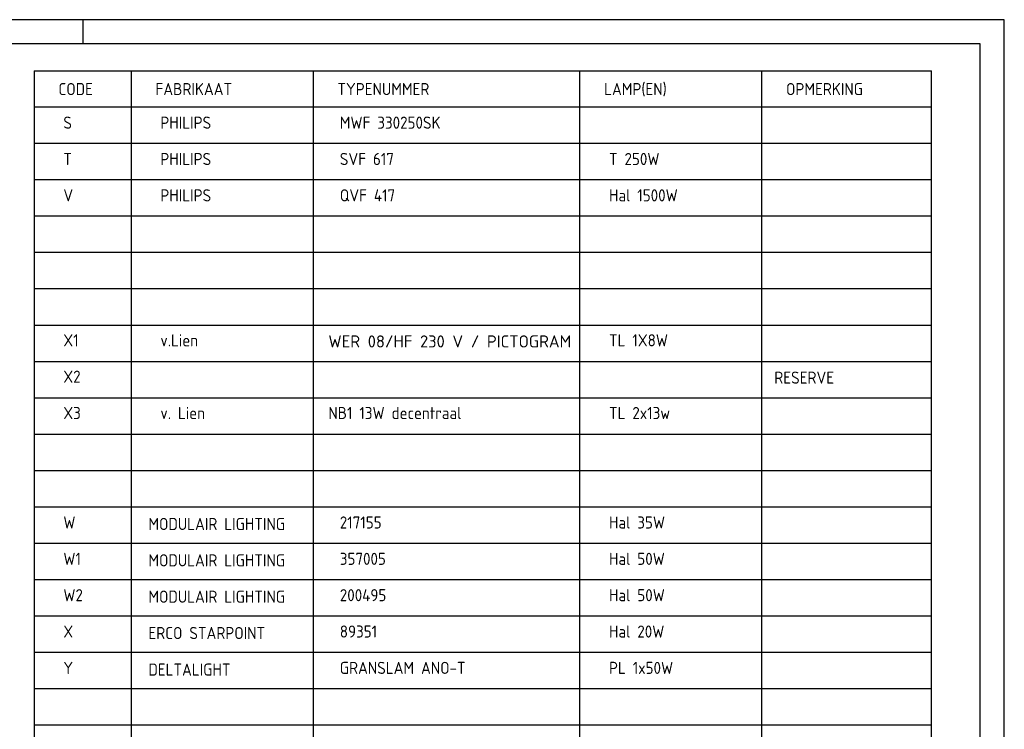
# Model space of a CAD drawing. Extents: x 0 to 420, y 0 to 297.
# Tile 6 of 6: x 217 to 420, y 151 to 297. Entities that reach past the tile are written whole.
import ezdxf
from ezdxf.enums import TextEntityAlignment as Align

# ---------------------------------------------------------------- set-up
doc = ezdxf.new("R2010")
doc.units = 0
doc.header["$LTSCALE"] = 1500
for name, color, linetype in [('E--L$2A-_KADER', 7, 'CONTINUOUS'), ('E--L6222_WCD220V', 3, 'CONTINUOUS'), ('TABEL', 5, 'CONTINUOUS'), ('TEXT250', 2, 'CONTINUOUS')]:
    doc.layers.add(name, color=color, linetype=linetype)
doc.styles.add('VAR', font='isocp.shx', dxfattribs={"height": 250})

# ---------------------------------------------------------------- blocks, each defined once
blk = doc.blocks.new('A3')
at = {"layer": 'E--L$2A-_KADER', "color": 2}
for p, q in [((420, 297), (0, 297)), ((230, 297), (230, 292)), ((420, 0), (420, 297))]:
    blk.add_line(p, q, dxfattribs=at)
at = {"layer": 'E--L$2A-_KADER', "color": 4}
for p, q in [((415, 292), (25, 292)), ((415, 5), (415, 292))]:
    blk.add_line(p, q, dxfattribs=at)

msp = doc.modelspace()

# ---------------------------------------------------------------- linework, layer by layer
at = {"layer": 'TABEL', "color": 1}
for p, q in [((220, 286.43), (405, 286.43)), ((220, 286.43), (220, 91.43)), ((240, 286.43), (240, 91.43)), ((277.5, 286.43), (277.5, 91.43)), ((332.5, 91.43), (332.5, 286.43)), ((370, 91.43), (370, 286.43)), ((405, 91.43), (405, 286.43)), ((405, 278.93), (220, 278.93)), ((405, 271.43), (220, 271.43)), ((405, 263.93), (220, 263.93)), ((405, 256.43), (220, 256.43)), ((405, 248.93), (220, 248.93)), ((405, 241.43), (220, 241.43)), ((405, 233.93), (220, 233.93)), ((405, 226.43), (220, 226.43)), ((405, 218.93), (220, 218.93)), ((405, 211.43), (220, 211.43)), ((405, 203.93), (220, 203.93)), ((405, 196.43), (220, 196.43)), ((405, 188.93), (220, 188.93)), ((405, 181.43), (220, 181.43)), ((405, 173.93), (220, 173.93)), ((405, 166.43), (220, 166.43)), ((405, 158.93), (220, 158.93)), ((405, 151.43), (220, 151.43))]:
    msp.add_line(p, q, dxfattribs=at)

# ---------------------------------------------------------------- block references
at = {"layer": 'E--L6222_WCD220V'}
msp.add_blockref('A3', (0, 0), dxfattribs=at)

# ---------------------------------------------------------------- texts
at = {"layer": 'TEXT250', "color": 1, "style": 'VAR'}
for s, p in [('LAMP(EN)', (337.5, 281.43)), ('CODE', (225, 281.43)), ('FABRIKAAT', (245, 281.43)), ('TYPENUMMER', (282.5, 281.43)), ('OPMERKING', (375, 281.43))]:
    msp.add_text(s, height=2.5, dxfattribs=at).set_placement(p)
at = {"layer": 'TEXT250', "style": 'VAR'}
for s, p in [('S', (226, 274.5)), ('PHILIPS', (246, 274.5)), ('MWF 330250SK', (283, 274.5)), ('T', (226, 267)), ('PHILIPS', (246, 267)), ('SVF 617', (283, 267)), ('T 250W', (338.5, 267)), ('V', (226, 259.5)), ('PHILIPS', (246, 259.5)), ('QVF 417', (283, 259.5)), ('Hal 1500W', (338.5, 259.5)), ('X1', (226, 229.59)), ('v.Lien', (246, 229.59)), ('TL 1X8W', (338.5, 229.59)), ('X2', (226, 222.09)), ('RESERVE', (372.57, 221.89)), ('v. Lien', (246, 214.59)), ('NB1 13W decentraal', (280.64, 214.59)), ('X3', (226, 214.59)), ('TL 2x13w', (338.5, 214.59))]:
    msp.add_text(s, height=2.5, dxfattribs=at).set_placement(p)
at = {"layer": 'TEXT250', "style": 'VAR', "width": 1.07991}
msp.add_text('WER 08/HF 230 V / PICTOGRAM', height=2.5, dxfattribs=at).set_placement((280.64, 229.36), (330.72, 229.36), align=Align.FIT)
at = {"layer": 'TEXT250', "color": 2, "style": 'VAR'}
for s, p in [('W', (226, 192)), ('MODULAIR LIGHTING', (243.54, 191.69)), ('217155', (283, 192)), ('Hal 35W', (338.5, 192)), ('W1', (226, 184.5)), ('357005', (283, 184.5)), ('Hal 50W', (338.5, 184.5)), ('MODULAIR LIGHTING', (243.54, 184.19)), ('W2', (226, 177)), ('MODULAIR LIGHTING', (243.54, 176.69)), ('200495', (283, 177)), ('Hal 50W', (338.5, 177)), ('X', (226, 169.5)), ('ERCO STARPOINT', (243.54, 169.19)), ('89351', (283, 169.5)), ('Hal 20W', (338.5, 169.5)), ('Y', (226, 162)), ('GRANSLAM ANO-T', (283, 162)), ('PL 1x50W', (338.5, 162)), ('DELTALIGHT ', (243.54, 161.65))]:
    msp.add_text(s, height=2.5, dxfattribs=at).set_placement(p)

doc.saveas('drawing.dxf')
